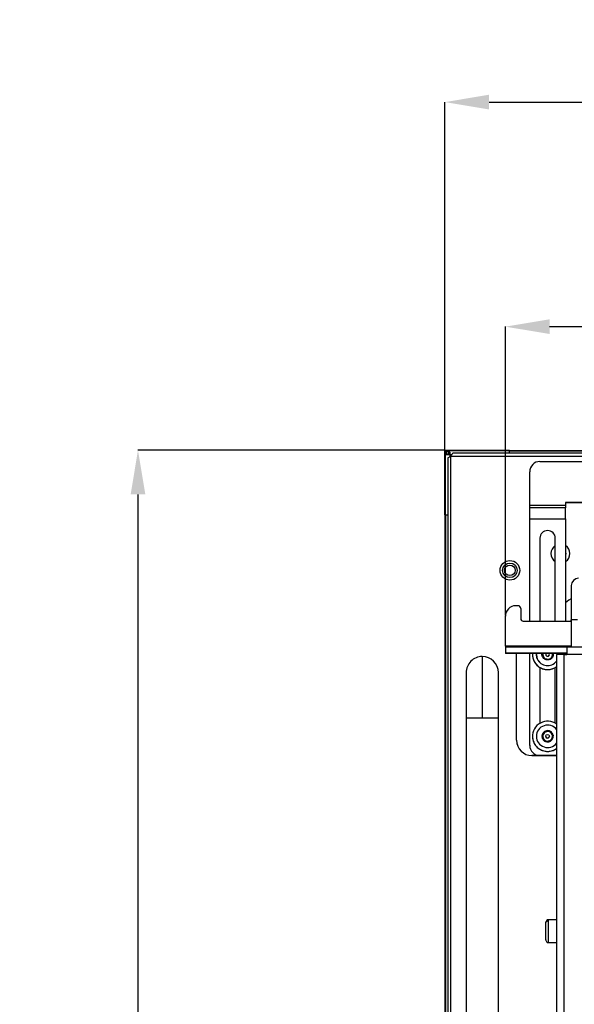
# Model space of a CAD drawing. Header units: millimetres. Extents: x 256 to 1374, y 313 to 1176.
# Tile 21 of 212: x 410 to 467, y 756 to 858. Entities that reach past the tile are written whole.
import ezdxf

# ---------------------------------------------------------------- set-up
doc = ezdxf.new("R2010")
doc.units = ezdxf.units.MM
doc.header["$PDSIZE"] = -1
doc.styles.add('SLDTEXTSTYLE0', font='ARIAL.TTF', dxfattribs={"width": 0.948})
doc.dimstyles.new('SLDDIMSTYLE0', dxfattribs={"dimtxt": 5.650301, "dimasz": 4.572, "dimexe": 0, "dimexo": 0.0625, "dimgap": 1.412575, "dimtad": 0, "dimtih": 1, "dimtoh": 1, "dimlfac": 3, "dimrnd": 1e-09, "dimzin": 12, "dimdsep": 46, "dimtxsty": 'SLDTEXTSTYLE0', "dimsah": 1, "dimcen": 0.09, "dimadec": 0, "dimazin": 3, "dimtfac": 1, "dimtofl": 0, "dimtmove": 0, "dimatfit": 3, "dimfxl": 1, "dimfrac": 2, "dimtolj": 1, "dimtzin": 12, "dimarcsym": 0})
doc.dimstyles.new('SLDDIMSTYLE1', dxfattribs={"dimtxt": 5.650301, "dimasz": 4.572, "dimexe": 0, "dimexo": 0.0625, "dimgap": 1.412575, "dimtad": 0, "dimtih": 1, "dimtoh": 1, "dimdec": 1, "dimlfac": 3, "dimrnd": 1e-09, "dimzin": 12, "dimdsep": 46, "dimtxsty": 'SLDTEXTSTYLE0', "dimsah": 1, "dimcen": 0.09, "dimadec": 0, "dimazin": 3, "dimtfac": 1, "dimtofl": 0, "dimtmove": 0, "dimatfit": 3, "dimfxl": 1, "dimfrac": 2, "dimtolj": 1, "dimtzin": 12, "dimarcsym": 0})

# ---------------------------------------------------------------- blocks, each defined once
blk = doc.blocks.new('*D26')
at = {"color": 0, "linetype": 'Continuous', "lineweight": -2}
for p, q in [((453.56, 813.4), (453.56, 849.36)), ((458.13, 849.36), (642.49, 849.36)), ((852.64, 849.36), (668.28, 849.36)), ((857.22, 813.4), (857.22, 849.36))]:
    blk.add_line(p, q, dxfattribs=at)
at = {"color": 0}
for points in [[(458.13, 850.13), (458.13, 848.6), (453.56, 849.36)], [(852.64, 848.6), (852.64, 850.13), (857.22, 849.36)]]:
    blk.add_solid(points, dxfattribs=at)
at = {"layer": 'Defpoints', "color": 0}
for p in [(857.22, 849.36), (453.56, 813.33), (857.22, 813.33)]:
    blk.add_point(p, dxfattribs=at)
at = {"color": 0, "lineweight": 0, "insert": (655.39, 857.78), "char_height": 5.65, "attachment_point": 2, "style": 'SLDTEXTSTYLE0'}
blk.add_mtext('\\A1;1210.5\\P(47.66)', dxfattribs=at)
blk = doc.blocks.new('*D27')
at = {"color": 0, "linetype": 'Continuous', "lineweight": -2}
for p, q in [((459.81, 796.28), (459.81, 826.14)), ((464.39, 826.14), (642.49, 826.14)), ((846.39, 826.14), (668.28, 826.14)), ((850.96, 796.28), (850.96, 826.14))]:
    blk.add_line(p, q, dxfattribs=at)
at = {"color": 0}
for points in [[(464.39, 826.9), (464.39, 825.38), (459.81, 826.14)], [(846.39, 825.38), (846.39, 826.9), (850.96, 826.14)]]:
    blk.add_solid(points, dxfattribs=at)
at = {"layer": 'Defpoints', "color": 0}
for p in [(850.96, 826.14), (459.81, 796.21), (850.96, 796.21)]:
    blk.add_point(p, dxfattribs=at)
at = {"color": 0, "lineweight": 0, "insert": (655.39, 834.56), "char_height": 5.65, "attachment_point": 2, "style": 'SLDTEXTSTYLE0'}
blk.add_mtext('\\A1;1173.4\\P(46.20)', dxfattribs=at)
blk = doc.blocks.new('*D28')
at = {"color": 0, "linetype": 'Continuous', "lineweight": -2}
for p, q in [((453.52, 813.36), (421.81, 813.36)), ((421.81, 808.79), (421.81, 709.58)), ((421.81, 590.71), (421.81, 689.92)), ((453.52, 586.14), (421.81, 586.14))]:
    blk.add_line(p, q, dxfattribs=at)
at = {"color": 0}
for points in [[(422.57, 808.79), (421.05, 808.79), (421.81, 813.36)], [(421.05, 590.71), (422.57, 590.71), (421.81, 586.14)]]:
    blk.add_solid(points, dxfattribs=at)
at = {"layer": 'Defpoints', "color": 0}
for p in [(453.59, 813.36), (421.81, 586.14), (453.59, 586.14)]:
    blk.add_point(p, dxfattribs=at)
at = {"color": 0, "lineweight": 0, "insert": (421.81, 708.17), "char_height": 5.65, "attachment_point": 2, "style": 'SLDTEXTSTYLE0'}
blk.add_mtext('\\A1;681.2\\P(26.82)', dxfattribs=at)

msp = doc.modelspace()

# ---------------------------------------------------------------- linework, layer by layer
at = {"color": 7, "linetype": 'Continuous', "lineweight": 30}
for p, q in [((453.5852, 813.335), (453.5586, 813.335)), ((453.5586, 806.6683), (453.5586, 812.9133)), ((453.5852, 812.9133), (453.5586, 812.9133)), ((453.5856, 813.362), (454.0067, 813.362)), ((453.5856, 813.3353), (453.5856, 813.362)), ((453.5856, 813.3353), (454.0067, 813.3353)), ((453.6119, 806.6683), (453.6119, 812.8959)), ((453.77, 812.8683), (453.6119, 812.8959)), ((453.6752, 813.2253), (453.6752, 812.8848)), ((454.0457, 813.2253), (453.6752, 813.2253)), ((453.6769, 813.312), (453.6769, 813.3353)), ((453.6769, 813.312), (454.0228, 813.312)), ((454.2367, 812.8683), (453.77, 812.8683)), ((453.9102, 812.972), (453.8436, 812.972)), ((453.8436, 812.972), (453.8436, 812.8683)), ((453.9436, 812.8683), (453.9436, 812.872)), ((454.0067, 813.362), (454.0067, 813.3353)), ((454.0067, 813.362), (460.2517, 813.362)), ((460.2517, 813.3086), (454.0241, 813.3086)), ((454.0517, 813.1505), (454.0517, 812.6838)), ((454.1836, 586.762), (454.1836, 812.7353)), ((454.1836, 812.7353), (856.5902, 812.7353)), ((856.3545, 813.0686), (454.4193, 813.0686)), ((460.2301, 813.0686), (460.2517, 813.1838)), ((460.2517, 813.3086), (460.2517, 813.362)), ((460.2517, 813.3353), (632.8119, 813.3353)), ((460.2517, 813.1838), (460.2517, 813.3086)), ((460.2517, 813.2886), (632.8102, 813.2886)), ((453.8502, 812.4996), (453.8502, 586.9977)), ((463.3852, 812.1918), (489.8436, 812.1918)), ((462.3269, 807.6425), (462.3269, 811.1335)), ((466.0311, 807.6425), (462.3269, 807.6425)), ((462.3269, 807.39), (462.3269, 807.6425)), ((487.1977, 807.9586), (466.0311, 807.9586)), ((466.0311, 807.9586), (466.0311, 807.6425)), ((466.0311, 807.9535), (487.1977, 807.9535)), ((466.0311, 807.6425), (466.0311, 807.39)), ((453.5852, 592.8284), (453.5852, 806.6683)), ((453.6119, 806.6683), (453.7367, 806.6683)), ((453.6319, 806.6683), (453.6319, 592.8284)), ((453.7367, 806.6683), (453.8502, 806.6896)), ((466.0311, 807.39), (462.3269, 807.39)), ((462.3269, 806.2569), (462.3269, 807.39)), ((466.0311, 806.2569), (466.0311, 807.39)), ((462.3269, 795.6855), (462.3269, 806.2569)), ((462.3269, 806.2569), (466.0311, 806.2569)), ((466.0311, 806.2569), (466.0311, 795.6855)), ((463.3852, 804.2624), (463.3852, 795.6855)), ((464.9727, 795.6855), (464.9727, 804.2624)), ((466.6261, 799.3555), (466.6261, 795.8094)), ((461.1364, 797.273), (460.8718, 797.273)), ((461.4009, 797.0084), (461.4009, 795.9501)), ((459.8135, 793.1117), (459.8135, 796.2147)), ((461.6655, 795.6855), (466.6261, 795.6855)), ((467.2585, 795.8094), (466.6261, 795.8094)), ((466.6261, 795.8094), (466.6261, 793.0019)), ((459.8135, 793.1117), (459.8135, 793.0019)), ((459.8135, 793.0019), (459.8135, 792.3695)), ((466.1635, 793.0019), (459.8135, 793.0019)), ((459.8135, 792.3695), (459.8135, 792.353)), ((466.1635, 792.3695), (459.8135, 792.3695)), ((466.1635, 792.353), (459.8135, 792.353)), ((460.9722, 783.3705), (460.9722, 792.353)), ((462.3269, 782.8464), (462.3269, 792.353)), ((462.6169, 792.2409), (462.6169, 792.2394)), ((463.0191, 792.2416), (463.0191, 792.2409)), ((463.6063, 792.3191), (463.6321, 792.353)), ((463.8294, 791.7866), (463.6063, 792.3191)), ((463.9885, 792.2461), (463.9885, 792.2421)), ((464.3695, 792.2421), (464.3695, 792.2461)), ((464.6751, 792.353), (464.7509, 792.1721)), ((464.6763, 792.353), (464.7517, 792.1732)), ((465.1051, 792.2425), (465.1051, 614.4454)), ((465.3336, 792.353), (465.3389, 792.2416)), ((465.7371, 792.353), (465.7411, 792.2409)), ((465.8646, 792.2468), (465.8646, 614.4498)), ((465.8646, 792.2468), (466.1635, 792.2468)), ((466.0311, 792.353), (466.0311, 792.2468)), ((525.4301, 793.0019), (466.1635, 793.0019)), ((466.1635, 793.0019), (466.1635, 792.2468)), ((525.4301, 792.2468), (466.1635, 792.2468)), ((457.4169, 792.0286), (457.4169, 785.6953)), ((462.6334, 792.0124), (462.6334, 792.0135)), ((462.6336, 792.0124), (462.6334, 792.0124)), ((462.7383, 791.6351), (462.7383, 791.6363)), ((462.7387, 791.6353), (462.7383, 791.6351)), ((462.9337, 791.2958), (462.9337, 791.297)), ((462.9343, 791.2962), (462.9337, 791.2958)), ((464.4022, 791.7137), (463.8294, 791.7866)), ((464.7517, 792.1732), (464.4022, 791.7137)), ((463.2074, 791.0158), (463.2074, 791.0169)), ((463.208, 791.0165), (463.2074, 791.0158)), ((463.3852, 790.8937), (463.3852, 785.1197)), ((463.5421, 790.8126), (463.5421, 790.8137)), ((463.5426, 790.8135), (463.5421, 790.8126)), ((463.9169, 790.699), (463.9169, 790.7002)), ((463.9171, 790.7001), (463.9169, 790.699)), ((464.3081, 790.6822), (464.3081, 790.6834)), ((464.6912, 790.7632), (464.6912, 790.7644)), ((464.9727, 785.1197), (464.9727, 790.8936)), ((465.0421, 790.937), (465.0421, 790.9381)), ((455.7502, 785.6953), (455.7502, 755.0286)), ((459.0836, 755.0286), (459.0836, 785.6953)), ((463.6066, 783.7045), (463.8277, 784.2378)), ((463.7171, 783.9681), (463.8277, 784.2348)), ((463.8277, 784.2378), (464.4001, 784.3129)), ((463.8277, 784.2348), (464.1139, 784.2724)), ((464.1139, 784.2724), (464.4001, 784.3099)), ((464.4001, 784.3129), (464.7514, 783.8547)), ((464.4001, 784.3099), (464.5758, 784.0808)), ((464.5758, 784.0808), (464.7506, 783.8528)), ((460.9722, 783.3676), (460.9722, 783.3705)), ((462.6169, 783.7743), (462.6169, 783.7734)), ((462.6599, 783.4084), (462.6599, 783.4095)), ((462.6602, 783.4084), (462.6599, 783.4084)), ((462.7982, 783.042), (462.7982, 783.0432)), ((462.7986, 783.0423), (462.7982, 783.042)), ((463.0191, 783.7751), (463.0191, 783.7743)), ((463.9578, 783.2463), (463.6066, 783.7045)), ((463.6074, 783.7034), (463.7171, 783.9681)), ((464.5303, 783.3214), (463.9578, 783.2463)), ((463.9885, 783.7796), (463.9885, 783.7756)), ((464.3695, 783.7756), (464.3695, 783.7796)), ((464.7514, 783.8547), (464.5303, 783.3214)), ((462.3269, 782.8413), (462.3269, 782.8464)), ((463.0232, 782.7216), (463.0232, 782.7227)), ((463.0237, 782.7221), (463.0232, 782.7216)), ((463.3209, 782.4672), (463.3209, 782.4683)), ((463.3213, 782.468), (463.3209, 782.4672)), ((463.6724, 782.2948), (463.6724, 782.2959)), ((463.6728, 782.2958), (463.6724, 782.2948)), ((464.0558, 782.2152), (464.0558, 782.2163)), ((464.0559, 782.2163), (464.0558, 782.2152)), ((464.4469, 782.2335), (464.4469, 782.2346)), ((464.8213, 782.3485), (464.8213, 782.3496)), ((462.5597, 781.7801), (462.5597, 781.783)), ((463.3758, 781.783), (462.5597, 781.783)), ((462.5597, 781.7801), (465.1051, 781.7801)), ((464.9727, 781.788), (463.3852, 781.788)), ((463.3852, 781.783), (463.3852, 781.788)), ((464.9727, 781.783), (463.3852, 781.783)), ((465.1051, 781.7964), (464.9727, 781.788)), ((465.1051, 781.7913), (464.9727, 781.783)), ((464.9727, 781.783), (464.9727, 781.788)), ((465.1051, 781.783), (464.9822, 781.783)), ((465.1051, 764.809), (464.2516, 764.809)), ((464.2516, 762.4383), (465.1051, 762.4383))]:
    msp.add_line(p, q, dxfattribs=at)
at = {"color": 8, "linetype": 'Continuous', "lineweight": 30}
for p, q in [((453.9102, 812.8683), (453.9102, 812.972)), ((454.0102, 813.1692), (454.0102, 813.172)), ((454.0436, 813.1053), (454.0517, 813.1053)), ((466.6261, 793.1117), (459.8135, 793.1117)), ((455.7502, 785.6953), (457.4169, 785.6953)), ((457.4169, 785.6953), (459.0836, 785.6953)), ((464.2516, 764.809), (464.2516, 764.693)), ((464.2516, 764.693), (464.2516, 762.4384))]:
    msp.add_line(p, q, dxfattribs=at)
at = {"color": 7, "linetype": 'Continuous', "lineweight": 30, "flags": 128}
for points in [[(464.9727, 802.5187), (464.9519, 802.6686), (464.9727, 802.8186)], [(466.0311, 802.8186), (466.0519, 802.6686), (466.0311, 802.5187)], [(466.6261, 797.9852), (466.3838, 797.8385), (466.0311, 797.5651)], [(466.6261, 795.8615), (466.5775, 795.767), (466.5399, 795.6855)], [(463.0191, 792.2409), (463.0216, 792.1641), (463.1092, 791.7925)], [(463.1092, 791.7932), (463.0216, 792.1649), (463.0244, 792.353)], [(463.9885, 792.2421), (463.9885, 792.2413), (464.0033, 792.1685)], [(464.355, 783.7026), (464.3695, 783.7755), (464.3695, 783.7756)]]:
    msp.add_lwpolyline(points, dxfattribs=at)
at = {"color": 7, "linetype": 'Continuous', "lineweight": 30}
for centre, radius in [((460.2769, 800.9386), 1.0167), ((460.2769, 800.9386), 0.7562), ((460.2769, 800.9386), 0.55), ((464.179, 783.7796), 0.1905)]:
    msp.add_circle(centre, radius, dxfattribs=at)
for centre, radius, start, end in [((454.0436, 812.972), 0.2, 90, 180), ((453.585, 813.1505), 0.4667, 0, 19.804489), ((463.3852, 811.1335), 1.0583, 89.999399, 179.998987), ((464.179, 804.2624), 0.7937, 0.000276, 179.999724), ((464.179, 804.2574), 0.7937, 0.000037, 179.999963), ((467.3855, 799.3555), 0.7595, 89.999757, 179.998744), ((460.8718, 796.2147), 1.0583, 89.998782, 180.00068), ((461.1364, 797.0084), 0.2646, 0.001397, 90.000755), ((461.6655, 795.9501), 0.2646, 180.000173, 270.001979), ((464.179, 792.2409), 1.5621, 175.885173, 306.36083), ((464.1794, 792.2432), 0.5004, 167.323512, 198.836346), ((464.179, 792.2461), 0.1905, 145.876332, 202.746193), ((464.179, 792.2461), 0.1905, 202.737644, 34.126212), ((464.179, 792.2421), 0.1905, 202.740549, 359.99766), ((464.1788, 792.2432), 0.5002, 327.618215, 12.685787), ((465.6746, 759.0515), 33.1958, 89.67207, 90.982946), ((457.4169, 790.362), 1.6667, 90, 180.019558), ((457.4169, 790.362), 1.6667, 0.018976, 90), ((464.1765, 792.2386), 1.5596, 183.291874, 188.341974), ((464.1786, 792.239), 1.5617, 197.702882, 202.746019), ((464.1813, 792.2405), 1.5649, 212.099558, 217.132521), ((464.179, 792.2416), 1.16, 202.741095, 322.97925), ((464.179, 792.2409), 1.1599, 202.740639, 322.979706), ((464.1789, 792.2431), 0.4999, 206.625665, 256.5143), ((464.179, 792.2432), 0.5, 268.971506, 317.870233), ((464.1766, 792.2363), 1.5585, 226.494375, 231.548327), ((464.1778, 792.2367), 1.5595, 240.894818, 245.945445), ((464.1788, 792.238), 1.5611, 255.295795, 260.341125), ((464.1789, 792.2403), 1.5634, 269.701298, 274.739553), ((464.179, 792.239), 1.5621, 284.09841, 289.139786), ((464.1817, 792.2345), 1.5569, 298.489906, 303.548428), ((464.179, 783.7744), 1.5621, 53.638117, 247.477264), ((464.179, 783.7751), 1.1599, 37.019156, 322.980844), ((464.179, 783.7766), 0.5, 97.475994, 157.476847), ((464.179, 783.7766), 0.5, 37.478658, 97.474261), ((464.179, 783.7766), 0.5, 341.352541, 37.475437), ((462.5597, 783.3705), 1.5875, 180.001524, 269.999731), ((462.5597, 783.3676), 1.5875, 180.001346, 270.000088), ((464.1767, 783.7719), 1.5598, 188.42795, 193.477027), ((464.1822, 783.7742), 1.5657, 202.849481, 207.879908), ((464.179, 783.7744), 1.1599, 180.001251, 322.979939), ((464.1789, 783.7766), 0.4999, 157.474476, 212.601632), ((464.179, 783.7767), 0.5, 222.360951, 271.244758), ((464.179, 783.7756), 0.1905, 179.99974, 337.47599), ((464.179, 783.7766), 0.5, 283.706294, 333.60405), ((463.3852, 782.8464), 1.0583, 180.001014, 270.000331), ((463.3852, 782.8413), 1.0583, 180.001014, 270.000331), ((464.1831, 783.7758), 1.5674, 217.241972, 222.266816), ((464.1801, 783.774), 1.564, 231.639205, 236.675416), ((464.1784, 783.7709), 1.5604, 246.032006, 251.079681), ((464.179, 783.7744), 1.5621, 247.477024, 306.361096), ((464.179, 783.773), 1.5627, 260.437878, 265.478527), ((464.179, 783.7723), 1.5619, 274.835157, 279.877289), ((464.177, 783.7774), 1.5674, 289.24394, 294.268892), ((464.1683, 783.7879), 1.5809, 303.647796, 306.341265)]:
    msp.add_arc(centre, radius, start, end, dxfattribs=at)
at = {"color": 8, "linetype": 'Continuous', "lineweight": 30}
for start, end in [(122.556811, 237.443189), (302.556811, 57.443189)]:
    msp.add_arc((465.5019, 802.6686), 0.9833, start, end, dxfattribs=at)
at = {"color": 7, "linetype": 'Continuous', "lineweight": 30}
for centre, major_axis, ratio, start_param, end_param in [((464.179, 792.2401), (0.0831, 1.5668), 0.99561709, 1.62399186, 1.68155377), ((464.179, 792.2401), (-0.1143, 1.5648), 0.99561696, 1.64314741, 1.80647421), ((464.179, 792.2401), (-0.3097, 1.5378), 0.99561521, 1.768095, 1.9314218), ((464.179, 792.2401), (-0.5001, 1.4864), 0.99561196, 1.89311492, 2.05644171), ((464.179, 792.2401), (-0.6824, 1.4114), 0.9956074, 2.01824771, 2.18157451), ((464.179, 792.2401), (-0.8536, 1.314), 0.99560183, 2.14352674, 2.30685354), ((464.179, 792.2401), (-1.0111, 1.196), 0.99559558, 2.26897608, 2.43230288), ((464.179, 792.2401), (1.1524, -1.0592), 0.99558906, 5.53620169, 5.69952848), ((464.179, 792.2401), (1.2754, -0.906), 0.99558267, 5.66201998, 5.82534678), ((464.179, 792.2401), (1.3781, -0.7388), 0.99557681, 5.78801371, 5.83724908), ((464.179, 783.7736), (0.0127, 1.5689), 0.99561723, 1.56279224, 1.72611904), ((464.179, 783.7736), (-0.1844, 1.558), 0.99561651, 1.68771701, 1.85104381), ((464.179, 783.7736), (-0.3784, 1.5223), 0.99561421, 1.8126854, 1.9760122), ((464.179, 783.7736), (-0.5662, 1.4623), 0.99561047, 1.93774126, 2.10106805), ((464.179, 783.7736), (-0.7449, 1.3791), 0.99560552, 2.06292283, 2.22624963), ((464.179, 783.7736), (-0.9115, 1.2742), 0.99559966, 2.18826039, 2.35158719), ((464.179, 783.7736), (-1.0635, 1.1492), 0.99559327, 2.3137743, 2.4771011), ((464.179, 783.7736), (1.1985, -1.0063), 0.99558674, 5.58106644, 5.74439324), ((464.179, 783.7736), (1.3144, -0.8478), 0.9955805, 5.70694905, 5.87027584)]:
    msp.add_ellipse(centre, major_axis=major_axis, ratio=ratio, start_param=start_param, end_param=end_param, dxfattribs=at)
for points, knots in [([(453.5586, 813.335), (453.559, 813.3385), (453.5598, 813.3456), (453.566, 813.3545), (453.575, 813.3607), (453.582, 813.3616), (453.5856, 813.362)], [0, 0, 0, 0, 0.2500453, 0.49995764, 0.75000083, 1, 1, 1, 1]), ([(453.5586, 812.9133), (453.5586, 812.9354), (453.5586, 812.9794), (453.5586, 813.0826), (453.5586, 813.2033), (453.5586, 813.2911), (453.5586, 813.335)], [0, 0, 0, 0, 0.24999819, 0.50000211, 0.75000484, 1, 1, 1, 1]), ([(453.6119, 812.8959), (453.6048, 812.8972), (453.5907, 812.8998), (453.573, 812.904), (453.5609, 812.9085), (453.5593, 812.9117), (453.5586, 812.9133)], [0, 0, 0, 0, 0.25268409, 0.50353335, 0.75261502, 1, 1, 1, 1]), ([(453.5852, 813.335), (453.5853, 813.335), (453.5853, 813.3351), (453.5853, 813.3352), (453.5853, 813.3352), (453.5854, 813.3353), (453.5855, 813.3353), (453.5855, 813.3353), (453.5856, 813.3353)], [0, 0, 0, 0, 0.26686618, 0.38621236, 0.50704116, 0.61378764, 0.73313382, 1, 1, 1, 1]), ([(453.5852, 812.9133), (453.5852, 812.9354), (453.5852, 812.9794), (453.5852, 813.0826), (453.5852, 813.2033), (453.5852, 813.2911), (453.5852, 813.335)], [0, 0, 0, 0, 0.24999819, 0.50000211, 0.75000484, 1, 1, 1, 1]), ([(453.6119, 812.8959), (453.6084, 812.8972), (453.6012, 812.8998), (453.5924, 812.9041), (453.5864, 812.9085), (453.5856, 812.9117), (453.5852, 812.9133)], [0, 0, 0, 0, 0.24998157, 0.50005217, 0.74986714, 1, 1, 1, 1]), ([(453.8436, 813.172), (453.8461, 813.172), (453.8511, 813.172), (453.8896, 813.172), (453.9447, 813.172), (453.9884, 813.172), (454.0102, 813.172)], [0, 0, 0, 0, 0.24999781, 0.50002952, 0.75000692, 1, 1, 1, 1]), ([(454.1836, 812.7353), (454.1399, 812.7156), (454.0525, 812.6764), (453.9423, 812.6174), (453.8653, 812.5585), (453.8552, 812.5192), (453.8502, 812.4996)], [0, 0, 0, 0, 0.25001306, 0.50001631, 0.75000251, 1, 1, 1, 1]), ([(453.9102, 812.972), (453.912, 812.9887), (453.9148, 813.0145), (453.9313, 813.0456), (453.9485, 813.0668), (453.9698, 813.0841), (454.0008, 813.1007), (454.0268, 813.1035), (454.0436, 813.1053)], [0, 0, 0, 0, 0.23944215, 0.36822161, 0.50003053, 0.62880087, 0.76056678, 1, 1, 1, 1]), ([(453.9436, 812.872), (453.9467, 812.8979), (453.953, 812.9498), (453.991, 813.01), (454.0268, 813.0309), (454.0399, 813.0386)], [0, 0, 0, 0, 0.38722197, 0.77448435, 1, 1, 1, 1]), ([(454.0067, 813.362), (454.0081, 813.3613), (454.011, 813.3601), (454.015, 813.3504), (454.0188, 813.3362), (454.0218, 813.3214), (454.0235, 813.3119), (454.0241, 813.3086)], [0, 0, 0, 0, 0.22137575, 0.44266784, 0.66274116, 0.88164133, 1, 1, 1, 1]), ([(454.0241, 813.3086), (454.0228, 813.3122), (454.0202, 813.3193), (454.0159, 813.3281), (454.0115, 813.3341), (454.0083, 813.3349), (454.0067, 813.3353)], [0, 0, 0, 0, 0.24999725, 0.49991464, 0.74994376, 1, 1, 1, 1]), ([(454.4193, 813.0686), (454.3996, 813.0636), (454.3603, 813.0536), (454.3014, 812.9765), (454.2425, 812.8663), (454.2032, 812.779), (454.1836, 812.7353)], [0, 0, 0, 0, 0.24999952, 0.50000435, 0.75000862, 1, 1, 1, 1]), ([(458.6769, 813.3086), (458.6769, 813.3121), (458.6769, 813.3191), (458.6769, 813.3279), (458.6769, 813.3341), (458.6769, 813.3349), (458.6769, 813.3353)], [0, 0, 0, 0, 0.24994632, 0.49998067, 0.75000678, 1, 1, 1, 1]), ([(453.5852, 808.222), (453.5856, 808.222), (453.5864, 808.222), (453.5926, 808.222), (453.6014, 808.222), (453.6084, 808.222), (453.6119, 808.222)], [0, 0, 0, 0, 0.2499843, 0.5000015, 0.74982849, 1, 1, 1, 1]), ([(453.5586, 806.6683), (453.5594, 806.6683), (453.561, 806.6683), (453.5733, 806.6683), (453.5909, 806.6683), (453.6049, 806.6683), (453.6119, 806.6683)], [0, 0, 0, 0, 0.25001852, 0.50002334, 0.74983796, 1, 1, 1, 1]), ([(464.4032, 791.7112), (464.3406, 791.6919), (464.2153, 791.6534), (464.0165, 791.6785), (463.8381, 791.7632), (463.6966, 791.9037), (463.6136, 792.0817), (463.5863, 792.2409), (463.6102, 792.3284), (463.6169, 792.353)], [0, 0, 0, 0, 0.156480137, 0.312963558, 0.469456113, 0.625938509, 0.782421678, 0.938911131, 1, 1, 1, 1]), ([(464.7423, 792.353), (464.7504, 792.3065), (464.7697, 792.1956), (464.7234, 792.0189), (464.6193, 791.8519), (464.4992, 791.7552), (464.4217, 791.7197), (464.4032, 791.7112)], [0, 0, 0, 0, 0.17883084, 0.42666571, 0.6744972, 0.92232296, 1, 1, 1, 1]), ([(455.7502, 790.362), (455.7502, 790.3432), (455.7502, 790.3051), (455.7502, 789.9953), (455.7502, 789.5053), (455.7502, 788.8506), (455.7502, 788.0893), (455.7502, 787.2799), (455.7502, 786.4765), (455.7502, 785.9479), (455.7502, 785.6953)], [0, 0, 0, 0, 0.12967238, 0.2637341, 0.39919198, 0.53285665, 0.66176492, 0.78353866, 0.8965629, 1, 1, 1, 1]), ([(459.0836, 785.6953), (459.0836, 785.8845), (459.0836, 786.2992), (459.0836, 786.9668), (459.0836, 787.7125), (459.0836, 788.4932), (459.0836, 789.24), (459.0836, 789.8568), (459.0836, 790.2805), (459.0836, 790.3348), (459.0836, 790.362)], [0, 0, 0, 0, 0.07751828, 0.1699333, 0.27798493, 0.40159916, 0.53940185, 0.68835575, 0.84378944, 1, 1, 1, 1]), ([(464.4011, 784.3153), (464.4589, 784.2844), (464.5745, 784.2226), (464.6966, 784.0638), (464.7621, 783.8772), (464.7613, 783.6785), (464.6951, 783.4915), (464.5706, 783.3369), (464.402, 783.2322), (464.2084, 783.1892), (464.056, 783.2076), (463.9144, 783.2577), (463.7845, 783.3394), (463.6611, 783.4947), (463.596, 783.6822), (463.5966, 783.8806), (463.6629, 784.0677), (463.7873, 784.2223), (463.956, 784.327), (464.1495, 784.3696), (464.3023, 784.3526), (464.3821, 784.3225), (464.4011, 784.3153)], [0, 0, 0, 0, 0.053686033, 0.107372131, 0.161057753, 0.214742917, 0.268431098, 0.322118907, 0.375804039, 0.42949064, 0.483177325, 0.49999992, 0.553685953, 0.607372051, 0.661057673, 0.714745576, 0.768431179, 0.822118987, 0.875804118, 0.92949072, 0.983177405, 1, 1, 1, 1]), ([(464.2516, 764.809), (464.2179, 764.8038), (464.1522, 764.7937), (464.0555, 764.7066), (463.989, 764.5841), (463.9804, 764.4891), (463.9764, 764.4447)], [0, 0, 0, 0, 0.27840006, 0.54374905, 0.78681966, 1, 1, 1, 1]), ([(463.9764, 764.4447), (463.9813, 764.4799), (463.9914, 764.5531), (464.0658, 764.6364), (464.1584, 764.6849), (464.2213, 764.6903), (464.2516, 764.693)], [0, 0, 0, 0, 0.27025107, 0.56242748, 0.78973424, 1, 1, 1, 1]), ([(463.9764, 764.4447), (463.9764, 764.4012), (463.9764, 764.3025), (463.9764, 764.0871), (463.9764, 763.862), (463.9764, 763.657), (463.9764, 763.4412), (463.9764, 763.2268), (463.9764, 763.0369), (463.9764, 762.8879), (463.9764, 762.7858), (463.9764, 762.72), (463.9764, 762.7255), (463.9764, 762.728)], [0, 0, 0, 0, 0.10524693, 0.2383751, 0.3196264, 0.40081033, 0.49036152, 0.582669, 0.67497708, 0.76452872, 0.84578125, 0.92696335, 1, 1, 1, 1]), ([(463.9764, 762.8026), (463.9804, 762.7582), (463.989, 762.6632), (464.0555, 762.5408), (464.1522, 762.4537), (464.2179, 762.4435), (464.2516, 762.4383)], [0, 0, 0, 0, 0.21318088, 0.4562521, 0.72159803, 1, 1, 1, 1])]:
    msp.add_open_spline(points, degree=3, knots=knots, dxfattribs=at)

# ---------------------------------------------------------------- dimensions: what is measured, and where the dimension line sits
at = {"color": 7, "linetype": 'Continuous', "lineweight": 0}
for base, p1, p2, text, dimstyle, picture, middle in [((857.2152, 849.3639), (453.5586, 813.335), (857.2152, 813.335), '1210.5\\P(47.66)', 'SLDDIMSTYLE0', '*D26', (655.3869, 849.3639)), ((850.9604, 826.1413), (459.8134, 796.2147), (850.9604, 796.2147), '<>\\P(46.20)', 'SLDDIMSTYLE1', '*D27', (655.3869, 826.1413))]:
    dim = msp.add_linear_dim(base=base, p1=p1, p2=p2, text=text, dimstyle=dimstyle, dxfattribs=at)
    dim.commit()
    dim.dimension.update_dxf_attribs({"geometry": picture, "text_midpoint": middle, "dimtype": 160})
dim = msp.add_linear_dim(base=(421.8076, 586.1353), p1=(453.5856, 813.362), p2=(453.5856, 586.1353), angle=90, text='681.2\\P(26.82)', dimstyle='SLDDIMSTYLE1', dxfattribs=at)
dim.commit()
dim.dimension.update_dxf_attribs({"geometry": '*D28', "text_midpoint": (421.8076, 699.7486), "dimtype": 160})

doc.saveas('drawing.dxf')
